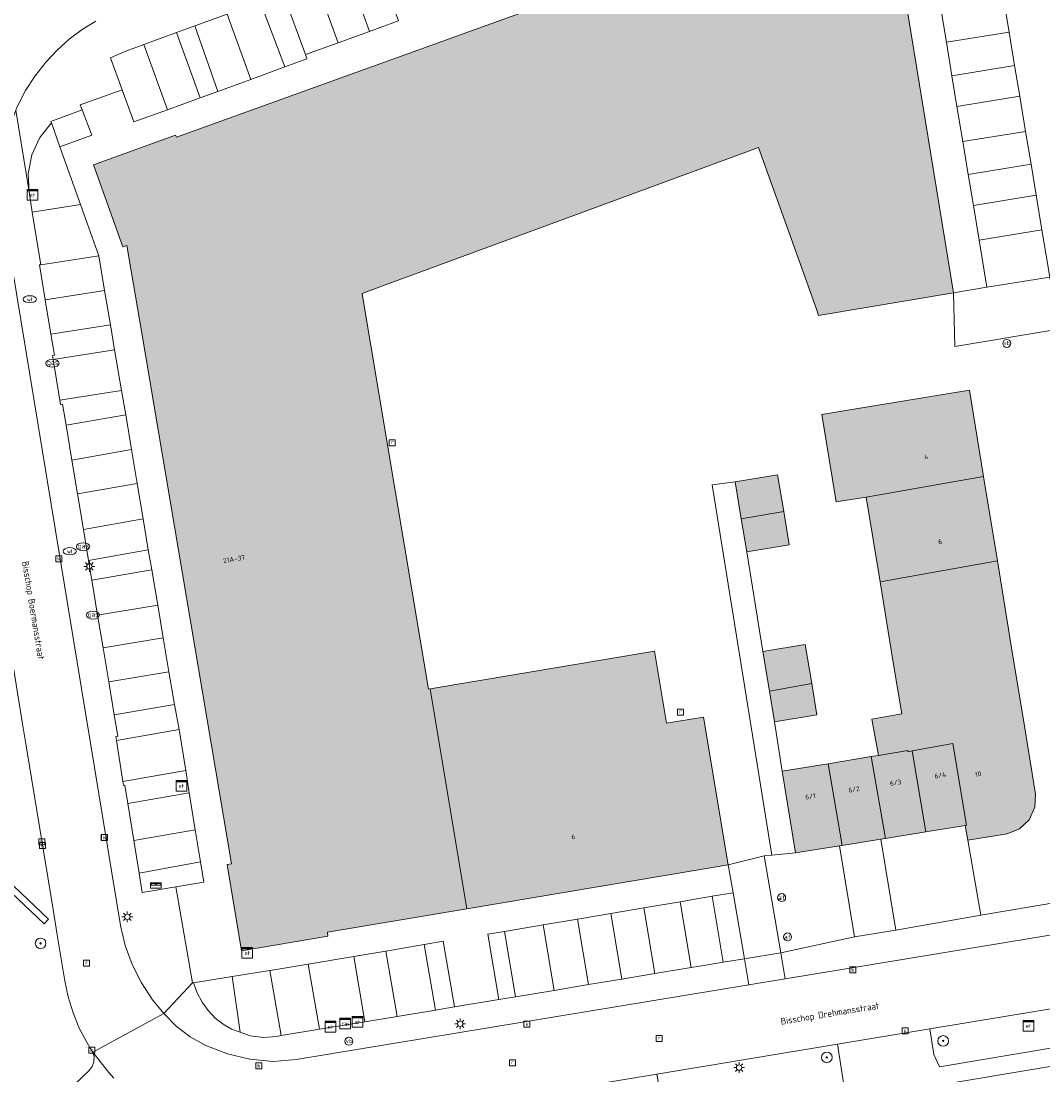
# Model space of a CAD drawing. Header units: metres. Extents: x 196496 to 197479, y 355250 to 356324.
# Tile 9 of 119: x 196782 to 196858, y 355646 to 355725. Entities that reach past the tile are written whole.
import ezdxf
from ezdxf.enums import TextEntityAlignment as Align

# ---------------------------------------------------------------- set-up
doc = ezdxf.new("R2010")
doc.units = ezdxf.units.M
doc.layers.get('0').update_dxf_attribs({"lineweight": 9})
for name, color, linetype, lineweight in [('B-WE-GR-BEPLANTING_CULTUUR_HEESTERS-GV', 251, 'Continuous', 9), ('B-WE-GR-BOOM-S', 251, 'Continuous', 9), ('B-WE-IE-MEUBILAIR_WEGMEUBILAIR-GV', 251, 'Continuous', 9), ('B-WE-IE-MEUBILAIR_WEGMEUBILAIR-S', 251, 'Continuous', 9), ('B-WE-KL-DATA-S', 251, 'Continuous', 9), ('B-WE-KL-ET_KAST-S', 251, 'Continuous', 9), ('B-WE-KL-ET_LS_OV_LICHTMAST-S', 251, 'Continuous', 9), ('B-WE-KL-GAS_PUT-S', 251, 'Continuous', 9), ('B-WE-KL-WATER-S', 251, 'Continuous', 9), ('B-WE-OG-BEBOUWING-GV', 251, 'Continuous', 9), ('B-WE-OG-BEBOUWING_HUISNUMMER-T35', 90, 'Continuous', 9), ('B-WE-OG-BEBOUWING_STRAATNAAM-T35', 130, 'Continuous', 9), ('B-WE-OG-TERREIN_CULTUURSCHEIDING-GV', 251, 'Continuous', 9), ('B-WE-OG-TERREIN_ERF-GV', 251, 'Continuous', 9), ('B-WE-RI-GWA_KOLK-S', 251, 'Continuous', 9), ('B-WE-RI-GWA_RIOOLPUT-S', 251, 'Continuous', 9), ('B-WE-VH-VERHARDING_ASFALT-GV', 251, 'Continuous', 9), ('B-WE-VH-VERHARDING_BETONSTRAATSTEEN-GV', 251, 'Continuous', 9), ('B-WE-VH-VERHARDING_OPEN-GV', 251, 'Continuous', 9), ('B-WE-VH-VERHARDING_TEGEL-GV', 251, 'Continuous', 9), ('B-WE-VW-AFSLUITPAAL-S', 251, 'Continuous', 9)]:
    doc.layers.add(name, color=color, linetype=linetype, lineweight=lineweight)
doc.layers.add('X-XX-AL-PRESENTATIE_GEBOUW3-V', color=7, linetype='Continuous', lineweight=9, true_color=0xebe1d6)
doc.styles.add('NLCS-ISO', font='NLCS-ISO.ttf')
doc.styles.add('NLCS-ISO-ANNOTATIEF-T35', font='NLCS-ISO.ttf', dxfattribs={"height": 3.5})

# ---------------------------------------------------------------- blocks, each defined once
blk = doc.blocks.new('SKL-ET_KAST_ELEKTRA-SO')
at = {"color": 0, "linetype": 'ByBlock', "lineweight": 18}
for points in [[(-2, 2), (2, 2), (2, 1.68), (-2, 1.68)], [(-2, 1.52), (2, 1.52), (2, -2), (-2, -2)]]:
    blk.add_lwpolyline(points, close=True, dxfattribs=at)
at = {"color": 0, "linetype": 'ByBlock', "lineweight": 18, "style": 'NLCS-ISO'}
blk.add_text('et', height=1.5, dxfattribs=at).set_placement((0, 0), align=Align.MIDDLE_CENTER)
blk = doc.blocks.new('SKL-DATA_SIGNAAL_CAIKAST-SO')
at = {"color": 0, "linetype": 'ByBlock', "lineweight": 18}
for points in [[(-2, 2), (2, 2), (2, 1.68), (-2, 1.68)], [(-2, 1.52), (2, 1.52), (2, -2), (-2, -2)]]:
    blk.add_lwpolyline(points, close=True, dxfattribs=at)
at = {"color": 0, "linetype": 'ByBlock', "lineweight": 18, "style": 'NLCS-ISO'}
blk.add_text('cai', height=1.5, dxfattribs=at).set_placement((0, 0), align=Align.MIDDLE_CENTER)
blk = doc.blocks.new('SKL-ET_OV_LICHTMAST-SO')
at = {"color": 0, "linetype": 'ByBlock', "lineweight": 18}
for points in [[(-1.25, 0), (-2, 0)], [(-1.41, 1.41), (-0.88, 0.88)], [(0, 2), (0, 1.25)], [(0.88, 0.88), (1.41, 1.41)], [(2, 0), (1.25, 0)], [(-1.41, -1.41), (-0.88, -0.88)], [(0, -1.25), (0, -2)], [(0.88, -0.88), (1.41, -1.41)]]:
    blk.add_lwpolyline(points, dxfattribs=at)
blk.add_circle((0, 0), 1, dxfattribs=at)
blk = doc.blocks.new('SIE-WEG_PAAL_VERKEERSBORD-SO')
at = {"color": 0, "linetype": 'ByBlock', "lineweight": 18}
blk.add_circle((0, 0), 1.5, dxfattribs=at)
at = {"color": 0, "linetype": 'ByBlock', "lineweight": 18, "style": 'NLCS-ISO'}
blk.add_text('vb', height=1.5, dxfattribs=at).set_placement((0, 0.13), align=Align.MIDDLE_CENTER)
blk = doc.blocks.new('SVW-AFSLUITPAAL-SO')
at = {"lineweight": 18}
blk.add_circle((0, 0), 1.5, dxfattribs=at)
at = {"lineweight": 18, "style": 'NLCS-ISO'}
blk.add_text('af', height=1.8, dxfattribs=at).set_placement((0, 0), align=Align.MIDDLE_CENTER)
blk = doc.blocks.new('SRI-KOLK-SO')
at = {"color": 0, "linetype": 'ByBlock', "lineweight": 18}
blk.add_lwpolyline([(-1.125, -1.125), (1.125, -1.125), (1.125, 1.125), (-1.125, 1.125)], close=True, dxfattribs=at)
at = {"color": 0, "linetype": 'ByBlock', "lineweight": 18, "style": 'NLCS-ISO'}
blk.add_text('k', height=1.5, dxfattribs=at).set_placement((0, 0), align=Align.MIDDLE_CENTER)
blk = doc.blocks.new('SKL-WATER_WATERLEIDINGPUT-SO')
at = {"color": 0, "linetype": 'ByBlock', "lineweight": 18}
blk.add_ellipse((0, 0), major_axis=(2.5, 0), ratio=0.54, dxfattribs=at)
at = {"color": 0, "linetype": 'ByBlock', "lineweight": 18, "style": 'NLCS-ISO'}
blk.add_text('wl', height=1.5, dxfattribs=at).set_placement((0, 0), align=Align.MIDDLE_CENTER)
blk = doc.blocks.new('SRI-PUT_INSPECTIEPUT_RIOOLPUT-SO')
at = {"color": 0, "linetype": 'ByBlock', "lineweight": 18}
blk.add_lwpolyline([(-1.12, -1.12), (1.12, -1.12), (1.12, 1.12), (-1.12, 1.12)], close=True, dxfattribs=at)
at = {"color": 0, "linetype": 'ByBlock', "lineweight": 18, "style": 'NLCS-ISO'}
blk.add_text('r', height=1.5, dxfattribs=at).set_placement((0, 0.28), align=Align.MIDDLE_CENTER)
blk = doc.blocks.new('SKL-GAS_PUT-SO')
at = {"color": 0, "linetype": 'ByBlock', "lineweight": 18}
blk.add_ellipse((0, 0), major_axis=(2.5, 0), ratio=0.601255, dxfattribs=at)
at = {"color": 0, "linetype": 'ByBlock', "lineweight": 18, "style": 'NLCS-ISO'}
blk.add_text('gas', height=1.8, dxfattribs=at).set_placement((0.12, 0.3), align=Align.MIDDLE_CENTER)
blk = doc.blocks.new('SIE-WEG_BRIEVENBUS-SO')
at = {"color": 0, "linetype": 'ByBlock', "lineweight": 18}
for points in [[(2, -1), (2, 1), (-2, 1), (-2, -1)], [(-0.1, 0.2), (-0.1, 0.8), (-1.8, 0.8), (-1.8, 0.2)], [(0.1, 0.2), (0.1, 0.8), (1.8, 0.8), (1.8, 0.2)]]:
    blk.add_lwpolyline(points, close=True, dxfattribs=at)
blk = doc.blocks.new('SGR-BOOM_01-SO')
at = {"linetype": 'ByBlock', "lineweight": 18}
h = blk.add_hatch(color=0, dxfattribs=at)
h.dxf.hatch_style = 1
edge = h.paths.add_edge_path()
edge.add_arc((0, 0), 0.25, 0, 360)
at = {"color": 0, "linetype": 'ByBlock', "lineweight": 18}
for radius in [2, 0.25]:
    blk.add_circle((0, 0), radius, dxfattribs=at)

msp = doc.modelspace()

# ---------------------------------------------------------------- hatches: boundary and pattern name
at = {"layer": 'X-XX-AL-PRESENTATIE_GEBOUW3-V'}
for points in [[(196812.329, 355674.592), (196812.184, 355674.568), (196807.241, 355704.036), (196807.214, 355704.199), (196807.539, 355704.319), (196836.921, 355715.129), (196839.928, 355706.734), (196841.258, 355703.022), (196841.421, 355702.567), (196851.533, 355704.26), (196847.509, 355728.878), (196847.788, 355728.976), (196845.57, 355735.108), (196839.418, 355732.859), (196839.522, 355732.579), (196802.182, 355719.101), (196793.314, 355715.904), (196793.244, 355716.063), (196787.097, 355713.844), (196789.292, 355707.691), (196789.607, 355707.806), (196790.715, 355701.246), (196797.432, 355661.496), (196797.124, 355661.432), (196798.192, 355654.974), (196804.657, 355656.072), (196804.625, 355656.372), (196815.072, 355658.127)], [(196853.77, 355690.497), (196852.709, 355696.962), (196843.907, 355695.519), (196841.654, 355695.15), (196842.729, 355688.594), (196844.982, 355688.963)], [(196835.62, 355687.329), (196838.803, 355687.884), (196838.343, 355690.63), (196835.157, 355690.097)], [(196846.024, 355682.609), (196854.807, 355684.182), (196853.77, 355690.497), (196844.982, 355688.963)], [(196835.62, 355687.329), (196836.033, 355684.86), (196839.22, 355685.393), (196838.803, 355687.884)], [(196848.097, 355669.968), (196848.11, 355669.888), (196848.427, 355669.947), (196851.478, 355670.513), (196852.503, 355664.389), (196852.402, 355664.373), (196852.589, 355663.269), (196855.553, 355663.747), (196856.471, 355664.103), (196857.199, 355664.786), (196857.622, 355665.728), (196857.669, 355666.719), (196856.911, 355671.362), (196855.878, 355677.656), (196854.807, 355684.182), (196846.024, 355682.609), (196847.015, 355676.565), (196847.646, 355672.719), (196845.405, 355672.316), (196845.892, 355669.606)], [(196812.329, 355674.592), (196815.072, 355658.127), (196834.65, 355661.415), (196832.807, 355672.469), (196830.023, 355672.024), (196829.113, 355677.423)], [(196837.252, 355677.382), (196837.739, 355674.432), (196840.9, 355674.993), (196840.419, 355677.905)], [(196837.739, 355674.432), (196838.12, 355672.123), (196841.287, 355672.646), (196840.9, 355674.993)], [(196852.4, 355664.373), (196852.402, 355664.373), (196852.503, 355664.389), (196851.478, 355670.513), (196848.427, 355669.947), (196849.443, 355663.891)], [(196845.367, 355669.52), (196842.139, 355668.99), (196843.19, 355662.873), (196846.081, 355663.344), (196846.418, 355663.399)], [(196848.427, 355669.947), (196848.11, 355669.888), (196848.097, 355669.968), (196845.892, 355669.606), (196845.367, 355669.52), (196846.418, 355663.399), (196846.421, 355663.399), (196849.443, 355663.891)], [(196842.985, 355662.84), (196843.19, 355662.873), (196842.139, 355668.99), (196838.685, 355668.423), (196839.694, 355662.304)]]:
    msp.add_hatch(color=256, dxfattribs=at).paths.add_polyline_path(points)

# ---------------------------------------------------------------- linework, layer by layer
at = {"layer": 'B-WE-GR-BEPLANTING_CULTUUR_HEESTERS-GV', "flags": 128}
for points in [[(196793.33, 355723.744), (196795.08, 355718.854), (196796.418, 355719.339), (196794.694, 355724.243)], [(196856.099, 355721.274), (196855.682, 355723.784), (196850.99, 355723.02), (196851.401, 355720.497)], [(196784.588, 355715.191), (196786.981, 355716.072), (196786.264, 355717.97), (196783.909, 355717.08), (196783.949, 355716.976)], [(196782.275, 355711.808), (196782.517, 355710.302), (196786.136, 355710.861), (196784.588, 355715.191), (196783.949, 355716.976), (196783.077, 355715.896), (196782.472, 355714.599), (196782.202, 355713.195)], [(196856.919, 355716.345), (196852.22, 355715.579), (196852.623, 355713.123), (196857.328, 355713.885)], [(196858.734, 355705.439), (196858.147, 355708.965), (196853.438, 355708.193), (196854.021, 355704.667)], [(196783.917, 355701.161), (196784.176, 355699.591), (196784.039, 355699.563), (196784.088, 355699.253), (196788.682, 355699.986), (196788.364, 355701.862)], [(196785.046, 355694.331), (196789.524, 355695.123), (196789.199, 355696.939), (196784.569, 355696.205), (196784.619, 355695.888), (196784.783, 355695.912)], [(196791.463, 355683.505), (196791.203, 355685), (196786.726, 355684.216), (196786.973, 355682.731)], [(196793.171, 355673.413), (196788.648, 355672.649), (196788.912, 355671.058), (196788.786, 355671.038), (196788.832, 355670.731), (196793.506, 355671.546)], [(196794.268, 355666.802), (196794.01, 355668.472), (196789.294, 355667.653), (196789.339, 355667.351), (196789.45, 355667.374), (196789.671, 355666.014)], [(196774.352, 355666.266), (196774.012, 355665.908), (196774.014, 355665.897), (196783.393, 355656.991), (196783.737, 355657.354)], [(196795.114, 355661.638), (196790.519, 355660.785), (196790.753, 355659.344), (196793.26, 355659.766), (196795.363, 355660.12)], [(196835.861, 355654.38), (196835.011, 355659.321), (196833.448, 355659.057), (196834.276, 355654.117)], [(196818.702, 355651.534), (196817.895, 355656.433), (196816.652, 355656.228), (196817.459, 355651.328)], [(196812.723, 355650.542), (196814.154, 355650.78), (196813.293, 355655.696), (196811.865, 355655.446)], [(196804.028, 355649.1), (196807.419, 355649.663), (196806.609, 355654.554), (196803.18, 355653.979)], [(196798.085, 355648.877), (196797.496, 355653.048), (196794.602, 355652.575), (196794.864, 355651.836), (196795.229, 355651.142), (196795.687, 355650.505), (196796.226, 355649.936), (196796.806, 355649.476), (196797.447, 355649.107)], [(196866.522, 355651.901), (196849.742, 355649.127), (196850.051, 355647.207), (196850.485, 355646.3), (196866.964, 355649.047)], [(196842.835, 355647.986), (196829.31, 355645.75), (196829.818, 355642.862), (196843.293, 355645.1)]]:
    msp.add_lwpolyline(points, close=True, dxfattribs=at)
at = {"layer": 'B-WE-IE-MEUBILAIR_WEGMEUBILAIR-GV', "flags": 128}
msp.add_lwpolyline([(196783.949, 355716.976), (196784.588, 355715.191), (196786.981, 355716.072), (196786.264, 355717.97), (196783.909, 355717.08)], close=True, dxfattribs=at)
at = {"layer": 'B-WE-OG-BEBOUWING-GV', "flags": 128}
msp.add_lwpolyline([(196839.522, 355732.579), (196802.182, 355719.101), (196793.314, 355715.904), (196793.244, 355716.063), (196787.097, 355713.844), (196789.292, 355707.691), (196789.607, 355707.806), (196790.715, 355701.246), (196797.432, 355661.496), (196797.124, 355661.432), (196798.192, 355654.974), (196804.657, 355656.072), (196804.625, 355656.372), (196815.072, 355658.127), (196812.329, 355674.592), (196812.184, 355674.568), (196807.241, 355704.036), (196807.214, 355704.199), (196807.539, 355704.319), (196836.921, 355715.129), (196839.928, 355706.734), (196841.258, 355703.022), (196841.421, 355702.567), (196851.533, 355704.26), (196847.509, 355728.878)], dxfattribs=at)
for points in [[(196853.77, 355690.497), (196852.709, 355696.962), (196843.907, 355695.519), (196841.654, 355695.15), (196842.729, 355688.594), (196844.982, 355688.963)], [(196835.62, 355687.329), (196838.803, 355687.884), (196838.343, 355690.63), (196835.157, 355690.097)], [(196846.024, 355682.609), (196854.807, 355684.182), (196853.77, 355690.497), (196844.982, 355688.963)], [(196835.62, 355687.329), (196836.033, 355684.86), (196839.22, 355685.393), (196838.803, 355687.884)], [(196848.097, 355669.968), (196848.11, 355669.888), (196848.427, 355669.947), (196851.478, 355670.513), (196852.503, 355664.389), (196852.402, 355664.373), (196852.589, 355663.269), (196855.553, 355663.747), (196856.471, 355664.103), (196857.199, 355664.786), (196857.622, 355665.728), (196857.669, 355666.719), (196856.911, 355671.362), (196855.878, 355677.656), (196854.807, 355684.182), (196846.024, 355682.609), (196847.015, 355676.565), (196847.646, 355672.719), (196845.405, 355672.316), (196845.892, 355669.606)], [(196812.329, 355674.592), (196815.072, 355658.127), (196834.65, 355661.415), (196832.807, 355672.469), (196830.023, 355672.024), (196829.113, 355677.423)], [(196837.252, 355677.382), (196837.739, 355674.432), (196840.9, 355674.993), (196840.419, 355677.905)], [(196837.739, 355674.432), (196838.12, 355672.123), (196841.287, 355672.646), (196840.9, 355674.993)], [(196852.4, 355664.373), (196852.402, 355664.373), (196852.503, 355664.389), (196851.478, 355670.513), (196848.427, 355669.947), (196849.443, 355663.891)], [(196845.367, 355669.52), (196842.139, 355668.99), (196843.19, 355662.873), (196846.081, 355663.344), (196846.418, 355663.399)], [(196848.427, 355669.947), (196848.11, 355669.888), (196848.097, 355669.968), (196845.892, 355669.606), (196845.367, 355669.52), (196846.418, 355663.399), (196846.421, 355663.399), (196849.443, 355663.891)], [(196842.985, 355662.84), (196843.19, 355662.873), (196842.139, 355668.99), (196838.685, 355668.423), (196839.694, 355662.304)]]:
    msp.add_lwpolyline(points, close=True, dxfattribs=at)
at = {"layer": 'B-WE-OG-TERREIN_CULTUURSCHEIDING-GV', "flags": 128}
for points in [[(196783.945, 355643.319), (196786.778, 355646.012), (196786.998, 355646.302), (196787.13, 355646.66), (196787.149, 355647.04), (196787.061, 355647.394), (196786.835, 355647.74), (196786.619, 355648.092), (196786.039, 355649.188), (196785.568, 355650.336), (196785.205, 355651.522), (196784.95, 355652.736), (196784.387, 355656.163), (196784.074, 355658.063), (196782.056, 355670.336), (196781.762, 355672.126), (196779.798, 355684.071)], [(196774.352, 355666.266), (196783.737, 355657.354), (196783.393, 355656.991), (196774.014, 355665.897)]]:
    msp.add_lwpolyline(points, dxfattribs=at)
at = {"layer": 'B-WE-OG-TERREIN_ERF-GV', "flags": 128}
msp.add_lwpolyline([(196859.384, 355701.53), (196851.624, 355700.245), (196851.533, 355704.26), (196841.421, 355702.567), (196841.258, 355703.022), (196839.928, 355706.734), (196836.921, 355715.129), (196807.539, 355704.319), (196807.214, 355704.199), (196807.241, 355704.036), (196812.184, 355674.568), (196812.329, 355674.592), (196829.113, 355677.423), (196830.023, 355672.024), (196832.807, 355672.469), (196834.65, 355661.415), (196837.338, 355662.102), (196837.917, 355662.152), (196833.455, 355689.867), (196835.157, 355690.097), (196838.343, 355690.63), (196838.803, 355687.884), (196839.22, 355685.393), (196836.033, 355684.86), (196837.252, 355677.382), (196840.419, 355677.905), (196840.9, 355674.993), (196841.287, 355672.646), (196838.12, 355672.123), (196838.685, 355668.423), (196842.139, 355668.99), (196845.367, 355669.52), (196845.892, 355669.606), (196845.405, 355672.316), (196847.646, 355672.719), (196847.015, 355676.565), (196846.024, 355682.609), (196844.982, 355688.963), (196842.729, 355688.594), (196841.654, 355695.15), (196843.907, 355695.519), (196852.709, 355696.962), (196853.77, 355690.497), (196854.807, 355684.182), (196855.878, 355677.656), (196856.911, 355671.362), (196857.669, 355666.719), (196857.622, 355665.728), (196857.199, 355664.786), (196856.471, 355664.103), (196855.553, 355663.747), (196852.589, 355663.269), (196853.558, 355657.652), (196865.411, 355659.639)], dxfattribs=at)
msp.add_lwpolyline([(196876.714, 355598.357), (196868.812, 355646.203), (196866.978, 355647.675), (196809.015, 355637.994), (196808.988, 355638.097), (196802.522, 355637.021), (196802.532, 355636.871), (196794.685, 355635.665), (196793.73, 355635.372), (196792.864, 355634.788), (196792.212, 355633.972), (196791.844, 355633.043), (196799.932, 355583.925), (196816.538, 355586.665), (196816.566, 355586.531), (196875.214, 355596.278)], close=True, dxfattribs=at)
at = {"layer": 'B-WE-VH-VERHARDING_ASFALT-GV', "flags": 128}
for points in [[(196779.798, 355684.071), (196781.762, 355672.126), (196782.056, 355670.336), (196784.074, 355658.063), (196784.387, 355656.163), (196784.95, 355652.736), (196785.205, 355651.522), (196785.568, 355650.336), (196786.039, 355649.188), (196786.619, 355648.092), (196786.835, 355647.74), (196787.061, 355647.394), (196792.359, 355650.275), (196791.521, 355651.301), (196790.684, 355652.579), (196789.992, 355653.941), (196789.465, 355655.376), (196789.122, 355656.865), (196780.353, 355710.129)], [(196866.783, 355657.484), (196838.912, 355652.884), (196836.182, 355652.433), (196802.284, 355646.838), (196800.55, 355646.699), (196798.817, 355646.852), (196797.128, 355647.259), (196795.506, 355647.881), (196794.346, 355648.525), (196793.296, 355649.338), (196792.359, 355650.275), (196787.061, 355647.394), (196788.212, 355645.898), (196788.622, 355645.451)], [(196822.027, 355644.546), (196829.31, 355645.75), (196842.835, 355647.986), (196849.742, 355649.127), (196866.522, 355651.901)]]:
    msp.add_lwpolyline(points, dxfattribs=at)
at = {"layer": 'B-WE-VH-VERHARDING_BETONSTRAATSTEEN-GV', "flags": 128}
for points in [[(196809.941, 355724.616), (196808.567, 355724.118), (196807.783, 355723.834), (196805.425, 355722.98), (196802.97, 355722.091), (196803.078, 355721.791), (196801.434, 355721.17), (196798.879, 355720.237), (196796.418, 355719.339), (196795.08, 355718.854), (196792.649, 355717.971), (196790.116, 355717.052), (196789.243, 355719.46), (196786.113, 355718.325), (196786.264, 355717.97), (196786.981, 355716.072), (196784.588, 355715.191), (196786.136, 355710.861), (196787.505, 355707.035), (196787.936, 355704.438), (196788.364, 355701.862), (196788.682, 355699.986), (196789.199, 355696.939), (196789.524, 355695.123), (196789.958, 355692.509), (196790.377, 355689.982), (196790.818, 355687.323), (196791.203, 355685), (196791.463, 355683.505), (196791.908, 355680.873), (196792.323, 355678.423), (196792.754, 355675.876), (196793.171, 355673.413), (196793.506, 355671.546), (196794.01, 355668.472), (196794.268, 355666.802), (196794.721, 355664.035), (196795.114, 355661.638), (196795.363, 355660.12), (196793.26, 355659.766), (196794.51, 355652.569), (196794.602, 355652.575), (196797.496, 355653.048), (196800.322, 355653.51), (196800.472, 355653.535), (196803.18, 355653.979), (196806.609, 355654.554), (196808.996, 355654.959), (196811.865, 355655.446), (196813.293, 355655.696), (196814.154, 355650.78), (196817.459, 355651.328), (196816.652, 355656.228), (196817.895, 355656.433), (196820.785, 355656.921), (196823.359, 355657.355), (196825.856, 355657.776), (196828.335, 355658.194), (196831.051, 355658.653), (196832.304, 355658.864), (196833.448, 355659.057), (196835.011, 355659.321), (196834.65, 355661.415), (196815.072, 355658.127), (196804.625, 355656.372), (196804.657, 355656.072), (196798.192, 355654.974), (196797.124, 355661.432), (196797.432, 355661.496), (196790.715, 355701.246), (196789.607, 355707.806), (196789.292, 355707.691), (196787.097, 355713.844), (196793.244, 355716.063), (196793.314, 355715.904), (196802.182, 355719.101), (196839.522, 355732.579)], [(196847.509, 355728.878), (196851.533, 355704.26), (196854.021, 355704.667), (196853.438, 355708.193), (196853.009, 355710.787), (196852.623, 355713.123), (196852.22, 355715.579), (196851.783, 355718.203), (196851.401, 355720.497), (196850.99, 355723.02), (196850.58, 355725.539)], [(196772.719, 355727.177), (196774.912, 355724.039), (196777.597, 355721.278), (196779.109, 355718.48), (196780.184, 355711.857), (196780.243, 355713.592), (196780.503, 355715.307), (196780.935, 355716.987), (196781.291, 355717.927), (196781.403, 355718.224), (196782.013, 355719.397), (196782.737, 355720.502), (196783.548, 355721.544), (196784.375, 355722.434), (196785.281, 355723.243), (196786.255, 355723.968), (196787.287, 355724.608)]]:
    msp.add_lwpolyline(points, dxfattribs=at)
for points in [[(196809.941, 355724.616), (196808.275, 355729.204), (196806.902, 355728.705), (196806.119, 355728.419), (196807.783, 355723.834), (196808.567, 355724.118)], [(196803.763, 355727.559), (196805.425, 355722.98), (196807.783, 355723.834), (196806.119, 355728.419)], [(196803.763, 355727.559), (196801.318, 355726.666), (196802.97, 355722.091), (196805.425, 355722.98)], [(196855.26, 355726.316), (196850.58, 355725.539), (196850.99, 355723.02), (196855.682, 355723.784)], [(196798.879, 355720.237), (196801.434, 355721.17), (196799.597, 355726.037), (196797.105, 355725.125)], [(196798.879, 355720.237), (196797.105, 355725.125), (196794.694, 355724.243), (196796.418, 355719.339)], [(196795.08, 355718.854), (196793.33, 355723.744), (196790.879, 355722.847), (196792.649, 355717.971)], [(196790.879, 355722.847), (196789.398, 355722.305), (196788.383, 355721.855), (196789.243, 355719.46), (196790.116, 355717.052), (196792.649, 355717.971)], [(196851.401, 355720.497), (196851.783, 355718.203), (196856.48, 355718.983), (196856.099, 355721.274)], [(196856.919, 355716.345), (196856.48, 355718.983), (196851.783, 355718.203), (196852.22, 355715.579)], [(196857.714, 355711.568), (196857.328, 355713.885), (196852.623, 355713.123), (196853.009, 355710.787)], [(196857.714, 355711.568), (196853.009, 355710.787), (196853.438, 355708.193), (196858.147, 355708.965)], [(196783.151, 355706.363), (196787.505, 355707.035), (196786.136, 355710.861), (196782.517, 355710.302)], [(196787.505, 355707.035), (196783.151, 355706.363), (196783.059, 355706.35), (196783.491, 355703.737), (196787.936, 355704.438)], [(196851.624, 355700.245), (196859.384, 355701.53), (196858.734, 355705.439), (196854.021, 355704.667), (196851.533, 355704.26)], [(196787.936, 355704.438), (196783.491, 355703.737), (196783.917, 355701.161), (196788.364, 355701.862)], [(196784.569, 355696.205), (196789.199, 355696.939), (196788.682, 355699.986), (196784.088, 355699.253)], [(196785.479, 355691.725), (196789.958, 355692.509), (196789.524, 355695.123), (196785.046, 355694.331)], [(196785.899, 355689.198), (196790.377, 355689.982), (196789.958, 355692.509), (196785.479, 355691.725)], [(196790.377, 355689.982), (196785.899, 355689.198), (196786.34, 355686.539), (196790.818, 355687.323)], [(196786.726, 355684.216), (196791.203, 355685), (196790.818, 355687.323), (196786.34, 355686.539)], [(196791.463, 355683.505), (196786.973, 355682.731), (196787.408, 355680.113), (196791.908, 355680.873)], [(196787.815, 355677.661), (196792.323, 355678.423), (196791.908, 355680.873), (196787.408, 355680.113)], [(196787.815, 355677.661), (196788.239, 355675.114), (196792.754, 355675.876), (196792.323, 355678.423)], [(196788.648, 355672.649), (196793.171, 355673.413), (196792.754, 355675.876), (196788.239, 355675.114)], [(196793.506, 355671.546), (196788.832, 355670.731), (196789.294, 355667.653), (196794.01, 355668.472)], [(196794.268, 355666.802), (196789.671, 355666.014), (196790.12, 355663.247), (196794.721, 355664.035)], [(196790.519, 355660.785), (196795.114, 355661.638), (196794.721, 355664.035), (196790.12, 355663.247)], [(196843.19, 355662.873), (196842.985, 355662.84), (196844.097, 355656.013), (196847.209, 355656.527), (196846.081, 355663.344)], [(196835.011, 355659.321), (196835.861, 355654.38), (196838.589, 355654.832), (196837.338, 355662.102), (196834.65, 355661.415)], [(196831.051, 355658.653), (196831.877, 355653.719), (196833.131, 355653.927), (196834.276, 355654.117), (196833.448, 355659.057), (196832.304, 355658.864)], [(196831.877, 355653.719), (196831.051, 355658.653), (196828.335, 355658.194), (196829.16, 355653.268)], [(196823.359, 355657.355), (196824.181, 355652.443), (196826.68, 355652.857), (196825.856, 355657.776)], [(196825.856, 355657.776), (196826.68, 355652.857), (196829.16, 355653.268), (196828.335, 355658.194)], [(196818.702, 355651.534), (196821.606, 355652.016), (196820.785, 355656.921), (196817.895, 355656.433)], [(196824.181, 355652.443), (196823.359, 355657.355), (196820.785, 355656.921), (196821.606, 355652.016)], [(196812.723, 355650.542), (196811.865, 355655.446), (196808.996, 355654.959), (196809.852, 355650.066)], [(196809.852, 355650.066), (196808.996, 355654.959), (196806.609, 355654.554), (196807.419, 355649.663)], [(196800.472, 355653.535), (196800.322, 355653.51), (196801.17, 355648.627), (196801.317, 355648.651), (196804.028, 355649.1), (196803.18, 355653.979)], [(196797.496, 355653.048), (196798.085, 355648.877), (196798.835, 355648.607), (196799.831, 355648.486), (196800.83, 355648.57), (196801.17, 355648.627), (196800.322, 355653.51)]]:
    msp.add_lwpolyline(points, close=True, dxfattribs=at)
at = {"layer": 'B-WE-VH-VERHARDING_OPEN-GV', "flags": 128}
msp.add_lwpolyline([(196837.739, 355674.432), (196837.252, 355677.382), (196836.033, 355684.86), (196835.62, 355687.329), (196835.157, 355690.097), (196833.455, 355689.867), (196837.917, 355662.152), (196839.694, 355662.304), (196838.685, 355668.423), (196838.12, 355672.123)], close=True, dxfattribs=at)
at = {"layer": 'B-WE-VH-VERHARDING_TEGEL-GV', "flags": 128}
for points in [[(196799.597, 355726.037), (196801.434, 355721.17), (196803.078, 355721.791), (196802.97, 355722.091), (196801.318, 355726.666)], [(196847.209, 355656.527), (196853.558, 355657.652), (196852.589, 355663.269), (196852.402, 355664.373), (196852.4, 355664.373), (196849.443, 355663.891), (196846.421, 355663.399), (196846.418, 355663.399), (196846.081, 355663.344)], [(196844.097, 355656.013), (196842.985, 355662.84), (196839.694, 355662.304), (196837.917, 355662.152), (196837.338, 355662.102), (196838.589, 355654.832)], [(196847.209, 355656.527), (196844.097, 355656.013), (196838.589, 355654.832), (196838.912, 355652.884), (196866.783, 355657.484), (196866.203, 355660.969), (196865.411, 355659.639), (196853.558, 355657.652)], [(196798.085, 355648.877), (196797.447, 355649.107), (196796.806, 355649.476), (196796.226, 355649.936), (196795.687, 355650.505), (196795.229, 355651.142), (196794.864, 355651.836), (196794.602, 355652.575), (196794.51, 355652.569), (196792.359, 355650.275), (196793.296, 355649.338), (196794.346, 355648.525), (196795.506, 355647.881), (196797.128, 355647.259), (196798.817, 355646.852), (196800.55, 355646.699), (196802.284, 355646.838), (196836.182, 355652.433), (196835.861, 355654.38), (196834.276, 355654.117), (196833.131, 355653.927), (196831.877, 355653.719), (196829.16, 355653.268), (196826.68, 355652.857), (196824.181, 355652.443), (196821.606, 355652.016), (196818.702, 355651.534), (196817.459, 355651.328), (196814.154, 355650.78), (196812.723, 355650.542), (196809.852, 355650.066), (196807.419, 355649.663), (196804.028, 355649.1), (196801.317, 355648.651), (196801.17, 355648.627), (196800.83, 355648.57), (196799.831, 355648.486), (196798.835, 355648.607)], [(196835.861, 355654.38), (196836.182, 355652.433), (196838.912, 355652.884), (196838.589, 355654.832)]]:
    msp.add_lwpolyline(points, close=True, dxfattribs=at)
for points in [[(196855.26, 355726.316), (196855.682, 355723.784), (196856.099, 355721.274), (196856.48, 355718.983), (196856.919, 355716.345), (196857.328, 355713.885), (196857.714, 355711.568), (196858.147, 355708.965), (196858.734, 355705.439)], [(196787.287, 355724.608), (196786.255, 355723.968), (196785.281, 355723.243), (196784.375, 355722.434), (196783.548, 355721.544), (196782.737, 355720.502), (196782.013, 355719.397), (196781.403, 355718.224), (196781.291, 355717.927), (196782.275, 355711.808), (196782.202, 355713.195), (196782.472, 355714.599), (196783.077, 355715.896), (196783.949, 355716.976), (196783.909, 355717.08), (196786.264, 355717.97), (196786.113, 355718.325), (196789.243, 355719.46), (196788.383, 355721.855), (196789.398, 355722.305), (196790.879, 355722.847), (196793.33, 355723.744), (196794.694, 355724.243), (196797.105, 355725.125)], [(196780.353, 355710.129), (196789.122, 355656.865), (196789.465, 355655.376), (196789.992, 355653.941), (196790.684, 355652.579), (196791.521, 355651.301), (196792.359, 355650.275), (196794.51, 355652.569), (196793.26, 355659.766), (196790.753, 355659.344), (196790.519, 355660.785), (196790.12, 355663.247), (196789.671, 355666.014), (196789.45, 355667.374), (196789.339, 355667.351), (196789.294, 355667.653), (196788.832, 355670.731), (196788.786, 355671.038), (196788.912, 355671.058), (196788.648, 355672.649), (196788.239, 355675.114), (196787.815, 355677.661), (196787.408, 355680.113), (196786.973, 355682.731), (196786.726, 355684.216), (196786.34, 355686.539), (196785.899, 355689.198), (196785.479, 355691.725), (196785.046, 355694.331), (196784.783, 355695.912), (196784.619, 355695.888), (196784.569, 355696.205), (196784.088, 355699.253), (196784.039, 355699.563), (196784.176, 355699.591), (196783.917, 355701.161), (196783.491, 355703.737), (196783.059, 355706.35), (196783.151, 355706.363), (196782.517, 355710.302), (196782.275, 355711.808), (196781.291, 355717.927)], [(196866.964, 355649.047), (196850.485, 355646.3), (196850.051, 355647.207), (196849.742, 355649.127), (196842.835, 355647.986), (196843.293, 355645.1)], [(196788.622, 355645.451), (196788.212, 355645.898), (196787.061, 355647.394), (196787.149, 355647.04), (196787.13, 355646.66), (196786.998, 355646.302), (196786.778, 355646.012), (196783.945, 355643.319)], [(196809.015, 355637.994), (196866.978, 355647.675)], [(196829.818, 355642.862), (196829.31, 355645.75), (196822.027, 355644.546)]]:
    msp.add_lwpolyline(points, dxfattribs=at)

# ---------------------------------------------------------------- block references
at = {"layer": 'B-WE-GR-BOOM-S', "xscale": 0.2, "yscale": 0.2, "zscale": 0.2}
for p in [(196783.137, 355655.536), (196850.748, 355648.225), (196842.03, 355646.997)]:
    msp.add_blockref('SGR-BOOM_01-SO', p, dxfattribs=at)
at = {"layer": 'B-WE-IE-MEUBILAIR_WEGMEUBILAIR-S', "xscale": 0.2, "yscale": 0.2, "zscale": 0.2}
for name, p in [('SIE-WEG_PAAL_VERKEERSBORD-SO', (196855.511, 355700.469)), ('SIE-WEG_BRIEVENBUS-SO', (196791.774, 355659.86)), ('SIE-WEG_PAAL_VERKEERSBORD-SO', (196806.233, 355648.203))]:
    msp.add_blockref(name, p, dxfattribs=at)
at = {"layer": 'B-WE-KL-DATA-S', "xscale": 0.2, "yscale": 0.2, "zscale": 0.2}
msp.add_blockref('SKL-DATA_SIGNAAL_CAIKAST-SO', (196805.949, 355649.525), dxfattribs=at)
at = {"layer": 'B-WE-KL-ET_KAST-S', "xscale": 0.2, "yscale": 0.2, "zscale": 0.2}
for p in [(196782.523, 355711.586), (196793.681, 355667.324), (196798.622, 355654.815), (196804.847, 355649.296), (196806.879, 355649.652), (196857.14, 355649.365)]:
    msp.add_blockref('SKL-ET_KAST_ELEKTRA-SO', p, dxfattribs=at)
at = {"layer": 'B-WE-KL-ET_LS_OV_LICHTMAST-S', "xscale": 0.2, "yscale": 0.2, "zscale": 0.2}
for p in [(196786.789, 355683.767), (196789.635, 355657.524), (196814.572, 355649.508), (196835.463, 355646.231)]:
    msp.add_blockref('SKL-ET_OV_LICHTMAST-SO', p, dxfattribs=at)
at = {"layer": 'B-WE-KL-GAS_PUT-S', "xscale": 0.2, "yscale": 0.2, "zscale": 0.2}
for p in [(196784.021, 355698.981), (196786.322, 355685.24), (196787.05, 355680.119)]:
    msp.add_blockref('SKL-GAS_PUT-SO', p, dxfattribs=at)
at = {"layer": 'B-WE-KL-WATER-S', "xscale": 0.2, "yscale": 0.2, "zscale": 0.2}
for p in [(196782.328, 355703.771), (196785.324, 355684.9)]:
    msp.add_blockref('SKL-WATER_WATERLEIDINGPUT-SO', p, dxfattribs=at)
at = {"layer": 'B-WE-RI-GWA_KOLK-S', "xscale": 0.2, "yscale": 0.2, "zscale": 0.2}
for p in [(196784.497, 355684.341), (196783.223, 355663.133), (196783.278, 355662.869), (196787.911, 355663.454), (196787.921, 355663.457), (196843.982, 355653.559), (196819.573, 355649.482), (196847.891, 355648.975), (196786.969, 355647.539), (196799.491, 355646.364)]:
    msp.add_blockref('SRI-KOLK-SO', p, dxfattribs=at)
at = {"layer": 'B-WE-RI-GWA_RIOOLPUT-S', "xscale": 0.2, "yscale": 0.2, "zscale": 0.2}
for p in [(196809.475, 355693.018), (196831.073, 355672.852), (196786.588, 355654.05), (196829.481, 355648.403), (196818.485, 355646.584)]:
    msp.add_blockref('SRI-PUT_INSPECTIEPUT_RIOOLPUT-SO', p, dxfattribs=at)
at = {"layer": 'B-WE-VW-AFSLUITPAAL-S', "xscale": 0.2, "yscale": 0.2, "zscale": 0.2}
for p in [(196838.65, 355658.964), (196839.097, 355656.014)]:
    msp.add_blockref('SVW-AFSLUITPAAL-SO', p, dxfattribs=at)

# ---------------------------------------------------------------- texts
at = {"layer": 'B-WE-OG-BEBOUWING_HUISNUMMER-T35', "style": 'NLCS-ISO-ANNOTATIEF-T35'}
for s, rotation, p in [('4', 9.3, (196849.475, 355691.968)), ('6', 9.3, (196850.516, 355685.629)), ('21A-37', 9.6, (196797.632, 355684.321)), ('6/3', 9.2, (196847.183, 355667.576)), ('6/4', 9.3, (196850.528, 355668.121)), ('10', 9.3, (196853.371, 355668.219)), ('6/2', 9.3, (196844.069, 355667.069)), ('6/1', 9.3, (196840.808, 355666.538)), ('6', 9.5, (196823.039, 355663.521))]:
    msp.add_text(s, height=0.36, rotation=rotation, dxfattribs=at).set_placement(p, align=Align.MIDDLE)
at = {"layer": 'B-WE-OG-BEBOUWING_STRAATNAAM-T35', "style": 'NLCS-ISO-ANNOTATIEF-T35'}
for s, rotation, p in [('Bisschop Boermansstraat', 279.4, (196782.519, 355680.465)), ('Bisschop Drehmansstraat', 9.3, (196842.273, 355650.211))]:
    msp.add_text(s, height=0.5, rotation=rotation, dxfattribs=at).set_placement(p, align=Align.MIDDLE)

doc.saveas('drawing.dxf')
